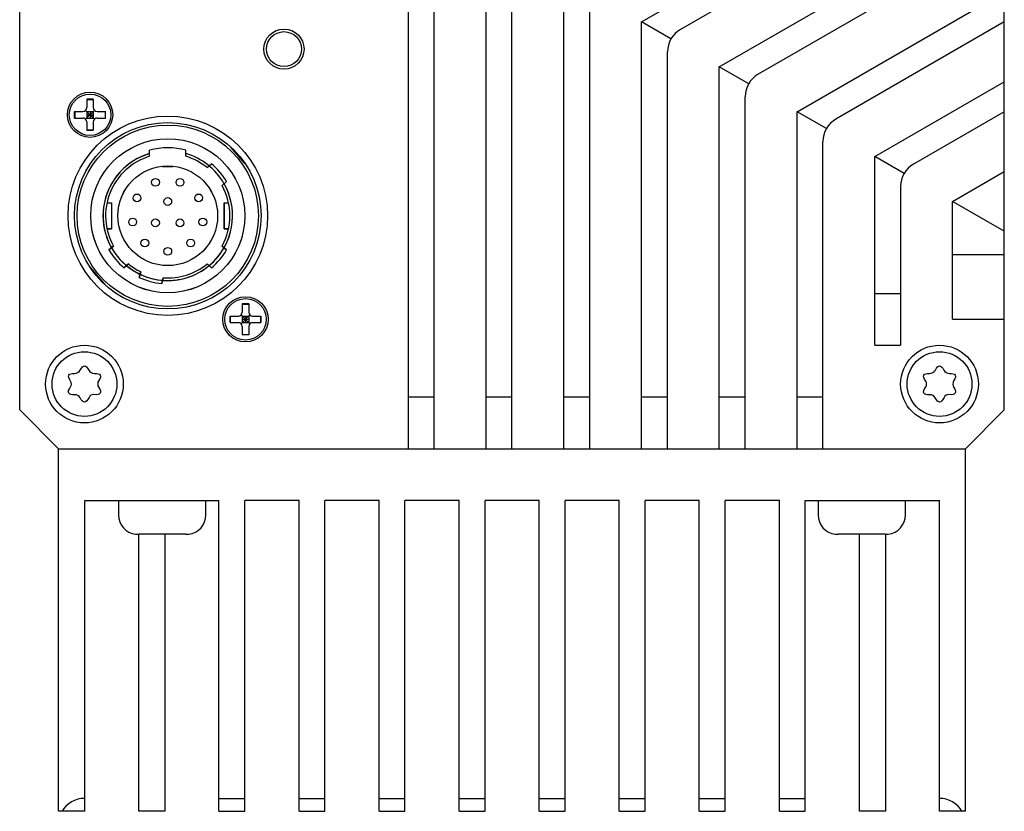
# Model space of a CAD drawing. Header units: millimetres. Extents: x 37 to 374, y 118 to 288.
# Tile 3 of 4: x 298 to 374, y 133 to 194. Entities that reach past the tile are written whole.
import ezdxf

# ---------------------------------------------------------------- set-up
doc = ezdxf.new("R2010")
doc.units = ezdxf.units.MM
doc.header["$LTSCALE"] = 23.1
doc.layers.add('00_COMPONENTS', color=7, linetype='CONTINUOUS')

msp = doc.modelspace()

# ---------------------------------------------------------------- linework, layer by layer
at = {"layer": '00_COMPONENTS', "color": 7}
for p, q in [((298.457, 164.115), (298.457, 234.115)), ((374.457, 164.115), (374.457, 234.115)), ((346.457, 194.081), (374.457, 210.247)), ((374.457, 207.938), (349.457, 193.504)), ((328.457, 161.115), (328.457, 204.476)), ((352.457, 190.617), (374.457, 203.319)), ((330.457, 161.115), (330.457, 202.164)), ((334.457, 161.115), (334.457, 201.012)), ((374.457, 201.01), (355.457, 190.04)), ((336.457, 161.115), (336.457, 198.7)), ((340.457, 161.115), (340.457, 197.545)), ((358.457, 187.153), (374.457, 196.391)), ((342.457, 161.115), (342.457, 195.236)), ((346.457, 161.115), (346.457, 194.084)), ((348.726, 192.774), (346.459, 194.083)), ((374.457, 194.081), (361.457, 186.576)), ((348.457, 161.115), (348.457, 191.772)), ((352.457, 161.115), (352.457, 190.62)), ((354.726, 189.31), (352.459, 190.618)), ((364.457, 183.689), (374.457, 189.463)), ((304.137, 188.11), (303.637, 188.11)), ((303.637, 188.11), (303.637, 187.465)), ((303.637, 188.094), (304.137, 188.094)), ((304.137, 188.11), (304.137, 187.465)), ((354.457, 161.115), (354.457, 188.308)), ((302.692, 187.165), (303.337, 187.165)), ((302.692, 186.665), (302.692, 187.165)), ((302.708, 187.165), (302.708, 186.665)), ((303.549, 187.253), (304.225, 186.577)), ((303.549, 186.577), (304.225, 187.253)), ((303.637, 187.165), (304.137, 187.165)), ((303.637, 187.165), (303.637, 186.665)), ((303.887, 187.165), (303.887, 186.665)), ((304.137, 187.165), (304.137, 186.665)), ((304.437, 187.165), (305.083, 187.165)), ((305.066, 187.165), (305.066, 186.665)), ((305.083, 186.665), (305.083, 187.165)), ((358.457, 161.115), (358.457, 187.156)), ((360.726, 185.846), (358.459, 187.154)), ((374.457, 187.153), (367.457, 183.112)), ((302.692, 186.665), (303.337, 186.665)), ((303.637, 186.915), (304.137, 186.915)), ((303.637, 186.665), (304.137, 186.665)), ((303.637, 186.365), (303.637, 185.719)), ((304.137, 186.365), (304.137, 185.719)), ((304.437, 186.665), (305.083, 186.665)), ((303.637, 185.736), (304.137, 185.736)), ((304.137, 185.719), (303.637, 185.719)), ((360.457, 161.115), (360.457, 184.844)), ((308.487, 183.706), (308.487, 184.175)), ((308.487, 183.706), (308.487, 184.174)), ((311.287, 183.706), (311.287, 184.175)), ((311.287, 183.706), (311.287, 184.174)), ((315.867, 183.117), (314.762, 184.411)), ((315.782, 183.217), (315.811, 183.2)), ((364.457, 169.115), (364.457, 183.689)), ((366.726, 182.381), (364.459, 183.69)), ((309.487, 182.944), (309.487, 182.915)), ((309.487, 182.914), (309.487, 182.944)), ((309.487, 182.915), (310.287, 182.915)), ((310.287, 182.914), (309.487, 182.914)), ((310.287, 182.915), (310.287, 182.944)), ((310.287, 182.944), (310.287, 182.914)), ((312.921, 182.835), (313.271, 183.129)), ((312.921, 182.835), (313.271, 183.129)), ((370.457, 180.225), (374.457, 182.534)), ((314.428, 181.75), (314.078, 181.456)), ((314.078, 181.456), (314.428, 181.75)), ((366.457, 181.38), (366.457, 169.115)), ((370.457, 171.115), (370.457, 180.227)), ((374.457, 177.918), (370.459, 180.226)), ((305.193, 180.115), (305.537, 180.115)), ((305.193, 180.114), (305.537, 180.114)), ((305.537, 180.115), (305.537, 178.115)), ((305.537, 180.114), (305.537, 178.114)), ((314.237, 180.115), (314.58, 180.115)), ((314.237, 180.115), (314.237, 178.115)), ((314.237, 180.114), (314.58, 180.114)), ((314.237, 178.114), (314.237, 180.114)), ((305.537, 178.115), (305.194, 178.115)), ((305.194, 178.114), (305.537, 178.114)), ((314.58, 178.115), (314.237, 178.115)), ((314.237, 178.114), (314.58, 178.114)), ((305.347, 176.479), (305.697, 176.773)), ((305.697, 176.773), (305.347, 176.479)), ((314.428, 176.479), (314.078, 176.773)), ((314.078, 176.773), (314.428, 176.479)), ((370.457, 176.115), (374.457, 176.115)), ((303.907, 175.113), (305.013, 173.819)), ((303.993, 175.012), (303.964, 175.029)), ((306.854, 175.395), (306.504, 175.101)), ((306.504, 175.1), (306.854, 175.394)), ((313.271, 175.101), (312.921, 175.395)), ((312.921, 175.394), (313.271, 175.1)), ((307.679, 174.352), (307.798, 174.793)), ((307.798, 174.793), (307.679, 174.351)), ((309.536, 174.327), (309.418, 173.886)), ((309.418, 173.886), (309.536, 174.327)), ((364.457, 173.115), (366.457, 173.115)), ((316.137, 172.31), (315.637, 172.31)), ((315.637, 172.31), (315.637, 171.665)), ((315.637, 172.294), (316.137, 172.294)), ((316.137, 172.31), (316.137, 171.665)), ((314.692, 171.365), (315.337, 171.365)), ((314.692, 170.865), (314.692, 171.365)), ((314.708, 171.365), (314.708, 170.865)), ((315.549, 171.453), (316.225, 170.777)), ((315.549, 170.777), (316.225, 171.453)), ((315.637, 171.365), (316.137, 171.365)), ((315.637, 171.365), (315.637, 170.865)), ((315.637, 171.115), (316.137, 171.115)), ((315.887, 171.365), (315.887, 170.865)), ((316.137, 171.365), (316.137, 170.865)), ((316.437, 171.365), (317.083, 171.365)), ((317.066, 171.365), (317.066, 170.865)), ((317.083, 170.865), (317.083, 171.365)), ((370.457, 171.115), (374.457, 171.115)), ((314.692, 170.865), (315.337, 170.865)), ((315.637, 170.865), (316.137, 170.865)), ((315.637, 170.565), (315.637, 169.919)), ((316.137, 170.565), (316.137, 169.919)), ((316.437, 170.865), (317.083, 170.865)), ((315.637, 169.936), (316.137, 169.936)), ((316.137, 169.919), (315.637, 169.919)), ((364.457, 169.115), (366.457, 169.115)), ((330.457, 165.115), (328.457, 165.115)), ((336.457, 165.115), (334.457, 165.115)), ((342.457, 165.115), (340.457, 165.115)), ((348.457, 165.115), (346.457, 165.115)), ((354.457, 165.115), (352.457, 165.115)), ((360.457, 165.115), (358.457, 165.115)), ((301.457, 161.115), (298.457, 164.115)), ((374.457, 164.115), (371.457, 161.115)), ((301.457, 161.115), (371.457, 161.115)), ((301.457, 133.115), (301.457, 161.115)), ((371.457, 133.115), (371.457, 161.115)), ((303.477, 157.115), (313.837, 157.115)), ((303.477, 133.115), (303.477, 157.115)), ((306.082, 157.115), (306.082, 156.015)), ((312.832, 156.015), (312.832, 157.115)), ((313.837, 133.115), (313.837, 157.115)), ((320.017, 157.115), (315.837, 157.115)), ((315.837, 133.115), (315.837, 157.115)), ((320.017, 133.115), (320.017, 157.115)), ((326.197, 157.115), (322.017, 157.115)), ((322.017, 133.115), (322.017, 157.115)), ((326.197, 133.115), (326.197, 157.115)), ((332.377, 157.115), (328.197, 157.115)), ((328.197, 133.115), (328.197, 157.115)), ((332.377, 133.115), (332.377, 157.115)), ((338.557, 157.115), (334.377, 157.115)), ((334.377, 133.115), (334.377, 157.115)), ((338.557, 133.115), (338.557, 157.115)), ((344.737, 157.115), (340.557, 157.115)), ((340.557, 133.115), (340.557, 157.115)), ((344.737, 133.115), (344.737, 157.115)), ((350.917, 157.115), (346.737, 157.115)), ((346.737, 133.115), (346.737, 157.115)), ((350.917, 133.115), (350.917, 157.115)), ((357.097, 157.115), (352.917, 157.115)), ((352.917, 133.115), (352.917, 157.115)), ((357.097, 133.115), (357.097, 157.115)), ((359.097, 157.115), (369.457, 157.115)), ((359.097, 133.115), (359.097, 157.115)), ((360.082, 157.115), (360.082, 156.015)), ((366.832, 156.015), (366.832, 157.115)), ((369.457, 133.115), (369.457, 157.115)), ((307.409, 154.525), (307.41, 154.533)), ((308.957, 154.515), (307.65, 154.515)), ((307.657, 133.115), (307.657, 154.515)), ((308.957, 154.533), (308.957, 154.515)), ((309.657, 154.526), (309.657, 133.115)), ((309.957, 154.515), (309.957, 154.533)), ((311.264, 154.515), (309.957, 154.515)), ((311.505, 154.525), (311.504, 154.533)), ((361.409, 154.525), (361.41, 154.533)), ((362.957, 154.515), (361.65, 154.515)), ((362.957, 154.533), (362.957, 154.515)), ((363.277, 133.115), (363.277, 154.526)), ((363.957, 154.515), (363.957, 154.533)), ((365.264, 154.515), (363.957, 154.515)), ((365.277, 154.515), (365.277, 133.115)), ((365.505, 154.525), (365.504, 154.533)), ((303.477, 134.115), (303.457, 134.115)), ((313.837, 134.115), (315.837, 134.115)), ((320.017, 134.115), (322.017, 134.115)), ((326.197, 134.115), (328.197, 134.115)), ((332.377, 134.115), (334.377, 134.115)), ((338.557, 134.115), (340.557, 134.115)), ((344.737, 134.115), (346.737, 134.115)), ((350.917, 134.115), (352.917, 134.115)), ((357.097, 134.115), (359.097, 134.115)), ((303.477, 133.115), (301.457, 133.115)), ((309.657, 133.115), (307.657, 133.115)), ((313.837, 133.115), (315.837, 133.115)), ((320.017, 133.115), (322.017, 133.115)), ((326.197, 133.115), (328.197, 133.115)), ((332.377, 133.115), (334.377, 133.115)), ((338.557, 133.115), (340.557, 133.115)), ((344.737, 133.115), (346.737, 133.115)), ((350.917, 133.115), (352.917, 133.115)), ((357.097, 133.115), (359.097, 133.115)), ((365.277, 133.115), (363.277, 133.115)), ((371.457, 133.115), (369.457, 133.115))]:
    msp.add_line(p, q, dxfattribs=at)
for centre, radius in [((318.857, 191.985), 1.55), ((318.857, 191.985), 1.35), ((303.887, 186.915), 1.75), ((303.887, 186.915), 1.6), ((309.887, 179.115), 7.7), ((309.887, 179.115), 7.2), ((309.887, 179.115), 7), ((309.887, 179.114), 7), ((309.887, 179.115), 5.95), ((309.887, 179.114), 5.95), ((309.887, 179.115), 3.85), ((309.887, 179.114), 3.85), ((308.937, 181.695), 0.3), ((310.837, 181.695), 0.3), ((307.507, 180.495), 0.3), ((309.887, 180.215), 0.3), ((312.267, 180.495), 0.3), ((307.177, 178.635), 0.3), ((308.937, 178.565), 0.3), ((310.837, 178.565), 0.3), ((312.597, 178.635), 0.3), ((308.117, 177.005), 0.3), ((311.657, 177.005), 0.3), ((309.887, 176.365), 0.3), ((315.887, 171.115), 1.75), ((315.887, 171.115), 1.6), ((303.457, 166.115), 3), ((369.457, 166.115), 3), ((303.457, 166.115), 2.5), ((369.457, 166.115), 2.5)]:
    msp.add_circle(centre, radius, dxfattribs=at)
for centre, radius, start, end in [((350.457, 191.772), 2, 120, 180), ((356.457, 188.308), 2, 120, 180), ((303.337, 187.465), 0.3, 270, 360), ((304.437, 187.465), 0.3, 180, 270), ((303.337, 186.365), 0.3, 0, 90), ((304.437, 186.365), 0.3, 90, 180), ((362.457, 184.844), 2, 120, 180), ((309.887, 179.115), 5.25, 74.53399, 105.46601), ((309.887, 179.114), 5.25, 74.53399, 105.46601), ((309.887, 179.115), 5, 106.2602, 230.35993), ((309.887, 179.114), 5, 106.2602, 29.63024), ((309.887, 179.115), 4.8, 106.95776, 209.19308), ((309.887, 179.114), 4.8, 106.95776, 209.19308), ((309.887, 179.115), 5, 29.82128, 73.7398), ((309.887, 179.114), 5, 29.81413, 73.7398), ((309.887, 179.115), 4.8, 50.80692, 73.04224), ((309.887, 179.114), 4.8, 50.80692, 73.04224), ((309.887, 179.115), 5.25, 30.12911, 49.87089), ((309.887, 179.114), 5.25, 30.12911, 49.87089), ((368.457, 181.38), 2, 120, 180), ((309.887, 179.115), 5, 309.64087, 29.63024), ((309.887, 179.115), 4.8, 330.80692, 29.19308), ((309.887, 179.114), 4.8, 330.80692, 29.19308), ((309.887, 179.115), 5.25, 210.12911, 229.87089), ((309.887, 179.114), 5.25, 210.12911, 229.87089), ((309.887, 179.115), 5.25, 310.12911, 329.87089), ((309.887, 179.114), 5.25, 310.12911, 329.87089), ((309.887, 179.115), 5, 230.36976, 265.35973), ((309.887, 179.115), 4.8, 230.80692, 244.19308), ((309.887, 179.114), 4.8, 230.80692, 244.19308), ((309.887, 179.115), 5, 265.36976, 309.63024), ((309.887, 179.115), 4.8, 265.80692, 309.19308), ((309.887, 179.114), 4.8, 265.80692, 309.19308), ((309.887, 179.115), 5.25, 245.12911, 264.87089), ((309.887, 179.114), 5.25, 245.12911, 264.87089), ((315.337, 171.665), 0.3, 270, 360), ((316.437, 171.665), 0.3, 180, 270), ((315.337, 170.565), 0.3, 0, 90), ((316.437, 170.565), 0.3, 90, 180), ((302.701, 167.424), 0.488, 267.1925, 332.8075), ((368.701, 167.424), 0.488, 267.1925, 332.8075), ((304.198, 167.398), 0.462, 206.76577, 273.23423), ((370.198, 167.398), 0.462, 206.76577, 273.23423), ((302.084, 166.115), 0.372, 325.30431, 34.69569), ((304.969, 166.115), 0.488, 147.1925, 212.8075), ((368.084, 166.115), 0.372, 325.30431, 34.69569), ((370.969, 166.115), 0.488, 147.1925, 212.8075), ((302.717, 164.832), 0.462, 26.76577, 93.23423), ((304.144, 164.926), 0.372, 85.30431, 154.69569), ((368.717, 164.832), 0.462, 26.76577, 93.23423), ((370.144, 164.926), 0.372, 85.30431, 154.69569), ((307.582, 156.015), 1.5, 180, 263.36829), ((311.332, 156.015), 1.5, 276.63171, 360), ((361.582, 156.015), 1.5, 180, 263.36829), ((365.332, 156.015), 1.5, 276.63171, 360), ((307.65, 156.111), 1.597, 261.37715, 270.01217), ((311.265, 156.111), 1.597, 269.98847, 278.62349), ((311.264, 156.134), 1.619, 269.99967, 270.71128), ((361.65, 156.111), 1.597, 261.37715, 270.01217), ((365.265, 156.111), 1.597, 269.98847, 278.62349), ((365.264, 156.134), 1.619, 269.99967, 270.71128)]:
    msp.add_arc(centre, radius, start, end, dxfattribs=at)
for centre, start_param, end_param in [((303.457, 132.115), 0, 1.047198), ((369.457, 132.115), -1.047198, 0)]:
    msp.add_ellipse(centre, major_axis=(0, 2), ratio=1, start_param=start_param, end_param=end_param, dxfattribs=at)
for points, knots in [([(303.135, 167.201), (303.243, 167.41), (303.459, 167.621), (303.676, 167.406), (303.785, 167.189)], [0, 0, 0, 0, 0.495395, 1, 1, 1, 1]), ([(369.135, 167.201), (369.243, 167.41), (369.459, 167.621), (369.676, 167.406), (369.785, 167.189)], [0, 0, 0, 0, 0.495395, 1, 1, 1, 1]), ([(302.39, 166.326), (302.235, 166.551), (302.142, 166.863), (302.443, 166.948), (302.677, 166.937)], [0, 0, 0, 0, 0.520767, 1, 1, 1, 1]), ([(304.224, 166.936), (304.466, 166.95), (304.761, 166.87), (304.687, 166.576), (304.559, 166.379)], [0, 0, 0, 0, 0.504605, 1, 1, 1, 1]), ([(368.39, 166.326), (368.235, 166.551), (368.142, 166.863), (368.443, 166.948), (368.677, 166.937)], [0, 0, 0, 0, 0.520767, 1, 1, 1, 1]), ([(370.224, 166.936), (370.466, 166.95), (370.761, 166.87), (370.687, 166.576), (370.559, 166.379)], [0, 0, 0, 0, 0.504605, 1, 1, 1, 1]), ([(302.69, 165.293), (302.448, 165.279), (302.141, 165.363), (302.235, 165.678), (302.39, 165.903)], [0, 0, 0, 0, 0.483833, 1, 1, 1, 1]), ([(304.559, 165.85), (304.687, 165.653), (304.763, 165.35), (304.446, 165.274), (304.174, 165.297)], [0, 0, 0, 0, 0.479233, 1, 1, 1, 1]), ([(368.69, 165.293), (368.448, 165.279), (368.141, 165.363), (368.235, 165.678), (368.39, 165.903)], [0, 0, 0, 0, 0.483833, 1, 1, 1, 1]), ([(370.559, 165.85), (370.687, 165.653), (370.763, 165.35), (370.446, 165.274), (370.174, 165.297)], [0, 0, 0, 0, 0.479233, 1, 1, 1, 1]), ([(303.807, 165.085), (303.691, 164.838), (303.465, 164.599), (303.239, 164.823), (303.129, 165.04)], [0, 0, 0, 0, 0.516167, 1, 1, 1, 1]), ([(369.807, 165.085), (369.691, 164.838), (369.465, 164.599), (369.239, 164.823), (369.129, 165.04)], [0, 0, 0, 0, 0.516167, 1, 1, 1, 1]), ([(309.957, 154.533), (309.874, 154.53), (309.707, 154.526), (309.457, 154.524), (309.207, 154.526), (309.041, 154.53), (308.957, 154.533)], [0, 0, 0, 0, 0.249997, 0.5, 0.750003, 1, 1, 1, 1]), ([(363.957, 154.533), (363.874, 154.53), (363.707, 154.526), (363.457, 154.524), (363.207, 154.526), (363.041, 154.53), (362.957, 154.533)], [0, 0, 0, 0, 0.249997, 0.5, 0.750003, 1, 1, 1, 1])]:
    msp.add_open_spline(points, degree=3, knots=knots, dxfattribs=at)

doc.saveas('drawing.dxf')
